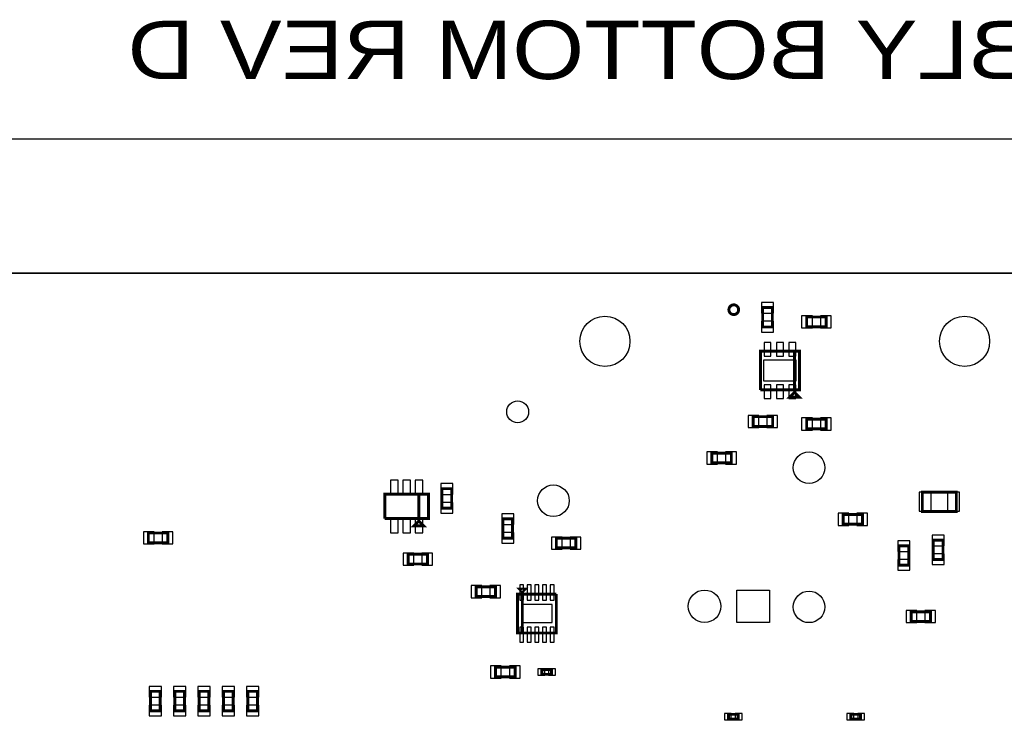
# Model space of a CAD drawing. Extents: x 0 to 7000, y 0 to 5797.
# Tile 7 of 11: x 1981 to 4007, y 4352 to 5797. Entities that reach past the tile are written whole.
import ezdxf

# ---------------------------------------------------------------- set-up
doc = ezdxf.new("R2010")
doc.units = 0
for name, color, linetype in [('BG_OUTLINE', 95, 'CONTINUOUS'), ('PG_ASSEMBLY_BOTTOM', 52, 'CONTINUOUS'), ('PIN_BOTTOM', 1, 'CONTINUOUS')]:
    doc.layers.add(name, color=color, linetype=linetype)

msp = doc.modelspace()

# ---------------------------------------------------------------- linework, layer by layer
at = {"layer": 'BG_OUTLINE'}
msp.add_lwpolyline([(7000, 5275.59), (7000, 5551.18), (0, 5551.18), (0, 5275.59)], close=True, dxfattribs=at)
msp.add_lwpolyline([(7000, 5275.59), (0, 5275.59), (0, 2245.2355), (66.1417, 2245.2355, -0.414214), (74.0157, 2237.3615), (74.0157, 2219.645, -0.414214), (66.1417, 2211.771), (0, 2211.771), (0, 2078.59), (0, 2058.228), (66.1417, 2058.228, -0.414214), (74.0157, 2050.354), (74.0157, 2032.6375, -0.414214), (66.1417, 2024.7635), (0, 2024.7635), (0, 1732.59), (0, 275.59), (7000, 275.59)], format="xyb", dxfattribs=at)
at = {"layer": 'PG_ASSEMBLY_BOTTOM', "const_width": 6}
msp.add_lwpolyline([(3460, 5200.59, 1), (3440, 5200.59, 1), (3460, 5200.59)], format="xyb", dxfattribs=at)
for points in [[(3509.4095, 5165), (3509.4095, 5205), (3529.4095, 5205), (3529.4095, 5165), (3509.4095, 5165)], [(3640, 5165.59), (3600, 5165.59), (3600, 5185.59), (3640, 5185.59), (3640, 5165.59)], [(3575, 5115.59), (3575, 5035.59), (3505, 5035.59)], [(3505, 5035.59), (3505, 5115.59), (3585, 5115.59), (3585, 5035.59), (3575, 5035.59), (3575, 5115.59)], [(3575, 5030.59), (3585, 5020.59), (3565, 5020.59), (3575, 5030.59)], [(3530, 4960.59), (3490, 4960.59), (3490, 4980.59), (3530, 4980.59), (3530, 4960.59)], [(3600, 4975.59), (3640, 4975.59), (3640, 4955.59), (3600, 4955.59), (3600, 4975.59)], [(3445, 4885.59), (3405, 4885.59), (3405, 4905.59), (3445, 4905.59), (3445, 4885.59)], [(2732, 4770.96), (2732, 4820.96), (2822, 4820.96), (2822, 4770.96), (2802, 4770.96), (2802, 4820.96)], [(2802, 4820.96), (2802, 4770.96), (2732, 4770.96)], [(2869.5, 4832.5587), (2869.5, 4792.5587), (2849.5, 4792.5587), (2849.5, 4832.5587), (2869.5, 4832.5587)], [(3908.0157, 4785.4998), (3838.0157, 4785.4998), (3838.0157, 4825.4998), (3908.0157, 4825.4998), (3908.0157, 4785.4998)], [(3715, 4759.41), (3675, 4759.41), (3675, 4779.41), (3715, 4779.41), (3715, 4759.41)], [(2792, 4755.96), (2812, 4755.96), (2802, 4765.96), (2792, 4755.96)], [(2975, 4730.59), (2975, 4770.59), (2995, 4770.59), (2995, 4730.59), (2975, 4730.59)], [(2285.5512, 4721.2985), (2245.5512, 4721.2985), (2245.5512, 4741.2985), (2285.5512, 4741.2985), (2285.5512, 4721.2985)], [(3125, 4710.59), (3085, 4710.59), (3085, 4730.59), (3125, 4730.59), (3125, 4710.59)], [(3880.4998, 4726.8268), (3880.4998, 4686.8268), (3860.4998, 4686.8268), (3860.4998, 4726.8268), (3880.4998, 4726.8268)], [(2819.8861, 4677.59), (2779.8861, 4677.59), (2779.8861, 4697.59), (2819.8861, 4697.59), (2819.8861, 4677.59)], [(3810, 4715), (3810, 4675), (3790, 4675), (3790, 4715), (3810, 4715)], [(2920, 4630.59), (2960, 4630.59), (2960, 4610.59), (2920, 4610.59), (2920, 4630.59)], [(3015, 4620.59), (3010, 4625.59), (3020, 4625.59), (3015, 4620.59)], [(3085, 4615.59), (3085, 4535.59), (3005, 4535.59), (3005, 4615.59), (3015, 4615.59), (3015, 4535.59)], [(3015, 4535.59), (3015, 4615.59), (3085, 4615.59)], [(3815, 4579.41), (3855, 4579.41), (3855, 4559.41), (3815, 4559.41), (3815, 4579.41)], [(3000, 4445.59), (2960, 4445.59), (2960, 4465.59), (3000, 4465.59), (3000, 4445.59)], [(3075, 4450.59), (3055, 4450.59), (3055, 4460.59), (3075, 4460.59), (3075, 4450.59)], [(2250, 4375.59), (2250, 4415.59), (2270, 4415.59), (2270, 4375.59), (2250, 4375.59)], [(2300, 4375.59), (2300, 4415.59), (2320, 4415.59), (2320, 4375.59), (2300, 4375.59)], [(2350, 4375.59), (2350, 4415.59), (2370, 4415.59), (2370, 4375.59), (2350, 4375.59)], [(2400, 4375.59), (2400, 4415.59), (2420, 4415.59), (2420, 4375.59), (2400, 4375.59)], [(2450, 4375.59), (2450, 4415.59), (2470, 4415.59), (2470, 4375.59), (2450, 4375.59)], [(3439.016, 4368.354), (3459.016, 4368.354), (3459.016, 4358.354), (3439.016, 4358.354), (3439.016, 4368.354)], [(3710.984, 4358.354), (3690.984, 4358.354), (3690.984, 4368.354), (3710.984, 4368.354), (3710.984, 4358.354)]]:
    msp.add_lwpolyline(points, dxfattribs=at)
at = {"layer": 'PIN_BOTTOM'}
for points in [[(3506.9095, 5193.2913), (3531.9095, 5193.2913), (3531.9095, 5215.2913), (3506.9095, 5215.2913)], [(3611.7087, 5163.09), (3611.7087, 5188.09), (3589.7087, 5188.09), (3589.7087, 5163.09)], [(3650.2913, 5163.09), (3650.2913, 5188.09), (3628.2913, 5188.09), (3628.2913, 5163.09)], [(3506.9095, 5154.7087), (3531.9095, 5154.7087), (3531.9095, 5176.7087), (3506.9095, 5176.7087)], [(3512.4095, 5104.897), (3526.4095, 5104.897), (3526.4095, 5132.897), (3512.4095, 5132.897)], [(3538, 5104.897), (3552, 5104.897), (3552, 5132.897), (3538, 5132.897)], [(3563.5905, 5104.897), (3577.5905, 5104.897), (3577.5905, 5132.897), (3563.5905, 5132.897)], [(3511.5, 5054.09), (3578.5, 5054.09), (3578.5, 5097.09), (3511.5, 5097.09)], [(3512.4095, 5018.283), (3526.4095, 5018.283), (3526.4095, 5046.283), (3512.4095, 5046.283)], [(3538, 5018.283), (3552, 5018.283), (3552, 5046.283), (3538, 5046.283)], [(3563.5905, 5018.283), (3577.5905, 5018.283), (3577.5905, 5046.283), (3563.5905, 5046.283)], [(3501.7087, 4958.09), (3501.7087, 4983.09), (3479.7087, 4983.09), (3479.7087, 4958.09)], [(3540.2913, 4958.09), (3540.2913, 4983.09), (3518.2913, 4983.09), (3518.2913, 4958.09)], [(3589.7087, 4978.09), (3589.7087, 4953.09), (3611.7087, 4953.09), (3611.7087, 4978.09)], [(3628.2913, 4978.09), (3628.2913, 4953.09), (3650.2913, 4953.09), (3650.2913, 4978.09)], [(3416.7087, 4883.09), (3416.7087, 4908.09), (3394.7087, 4908.09), (3394.7087, 4883.09)], [(3455.2913, 4883.09), (3455.2913, 4908.09), (3433.2913, 4908.09), (3433.2913, 4883.09)], [(2743.4095, 4820.33), (2759.4095, 4820.33), (2759.4095, 4850.33), (2743.4095, 4850.33)], [(2769, 4820.33), (2785, 4820.33), (2785, 4850.33), (2769, 4850.33)], [(2794.5905, 4820.33), (2810.5905, 4820.33), (2810.5905, 4850.33), (2794.5905, 4850.33)], [(2872, 4842.85), (2847, 4842.85), (2847, 4820.85), (2872, 4820.85)], [(3856.3819, 4785.9998), (3856.3819, 4824.9998), (3831.3819, 4824.9998), (3831.3819, 4785.9998)], [(3914.6495, 4785.9998), (3914.6495, 4824.9998), (3889.6495, 4824.9998), (3889.6495, 4785.9998)], [(2872, 4804.2674), (2847, 4804.2674), (2847, 4782.2674), (2872, 4782.2674)], [(3686.7087, 4756.91), (3686.7087, 4781.91), (3664.7087, 4781.91), (3664.7087, 4756.91)], [(3725.2913, 4756.91), (3725.2913, 4781.91), (3703.2913, 4781.91), (3703.2913, 4756.91)], [(2743.4095, 4741.59), (2759.4095, 4741.59), (2759.4095, 4771.59), (2743.4095, 4771.59)], [(2769, 4741.59), (2785, 4741.59), (2785, 4771.59), (2769, 4771.59)], [(2794.5905, 4741.59), (2810.5905, 4741.59), (2810.5905, 4771.59), (2794.5905, 4771.59)], [(2972.5, 4758.8813), (2997.5, 4758.8813), (2997.5, 4780.8813), (2972.5, 4780.8813)], [(2257.2599, 4718.7985), (2257.2599, 4743.7985), (2235.2599, 4743.7985), (2235.2599, 4718.7985)], [(2295.8425, 4718.7985), (2295.8425, 4743.7985), (2273.8425, 4743.7985), (2273.8425, 4718.7985)], [(2972.5, 4720.2987), (2997.5, 4720.2987), (2997.5, 4742.2987), (2972.5, 4742.2987)], [(3096.7087, 4708.09), (3096.7087, 4733.09), (3074.7087, 4733.09), (3074.7087, 4708.09)], [(3135.2913, 4708.09), (3135.2913, 4733.09), (3113.2913, 4733.09), (3113.2913, 4708.09)], [(3812.5, 4725.2913), (3787.5, 4725.2913), (3787.5, 4703.2913), (3812.5, 4703.2913)], [(3882.9998, 4737.1181), (3857.9998, 4737.1181), (3857.9998, 4715.1181), (3882.9998, 4715.1181)], [(2791.5948, 4675.09), (2791.5948, 4700.09), (2769.5948, 4700.09), (2769.5948, 4675.09)], [(2830.1774, 4675.09), (2830.1774, 4700.09), (2808.1774, 4700.09), (2808.1774, 4675.09)], [(3812.5, 4686.7087), (3787.5, 4686.7087), (3787.5, 4664.7087), (3812.5, 4664.7087)], [(3882.9998, 4698.5355), (3857.9998, 4698.5355), (3857.9998, 4676.5355), (3882.9998, 4676.5355)], [(2909.7087, 4633.09), (2909.7087, 4608.09), (2931.7087, 4608.09), (2931.7087, 4633.09)], [(2948.2913, 4633.09), (2948.2913, 4608.09), (2970.2913, 4608.09), (2970.2913, 4633.09)], [(3017.504, 4634.397), (3009.504, 4634.397), (3009.504, 4603.397), (3017.504, 4603.397)], [(3033.252, 4634.397), (3025.252, 4634.397), (3025.252, 4603.397), (3033.252, 4603.397)], [(3049, 4634.397), (3041, 4634.397), (3041, 4603.397), (3049, 4603.397)], [(3064.748, 4634.397), (3056.748, 4634.397), (3056.748, 4603.397), (3064.748, 4603.397)], [(3080.496, 4634.397), (3072.496, 4634.397), (3072.496, 4603.397), (3080.496, 4603.397)], [(3456.5, 4557.09), (3456.5, 4624.09), (3523.5, 4624.09), (3523.5, 4557.09)], [(3076.5, 4594.09), (3013.5, 4594.09), (3013.5, 4557.09), (3076.5, 4557.09)], [(3804.7087, 4581.91), (3804.7087, 4556.91), (3826.7087, 4556.91), (3826.7087, 4581.91)], [(3843.2913, 4581.91), (3843.2913, 4556.91), (3865.2913, 4556.91), (3865.2913, 4581.91)], [(3017.504, 4547.783), (3009.504, 4547.783), (3009.504, 4516.783), (3017.504, 4516.783)], [(3033.252, 4547.783), (3025.252, 4547.783), (3025.252, 4516.783), (3033.252, 4516.783)], [(3049, 4547.783), (3041, 4547.783), (3041, 4516.783), (3049, 4516.783)], [(3064.748, 4547.783), (3056.748, 4547.783), (3056.748, 4516.783), (3064.748, 4516.783)], [(3080.496, 4547.783), (3072.496, 4547.783), (3072.496, 4516.783), (3080.496, 4516.783)], [(2971.7087, 4443.09), (2971.7087, 4468.09), (2949.7087, 4468.09), (2949.7087, 4443.09)], [(3010.2913, 4443.09), (3010.2913, 4468.09), (2988.2913, 4468.09), (2988.2913, 4443.09)], [(3060.9764, 4449.09), (3060.9764, 4462.09), (3046.9764, 4462.09), (3046.9764, 4449.09)], [(3083.0236, 4449.09), (3083.0236, 4462.09), (3069.0236, 4462.09), (3069.0236, 4449.09)], [(2247.5, 4403.8813), (2272.5, 4403.8813), (2272.5, 4425.8813), (2247.5, 4425.8813)], [(2297.5, 4403.8813), (2322.5, 4403.8813), (2322.5, 4425.8813), (2297.5, 4425.8813)], [(2347.5, 4403.8813), (2372.5, 4403.8813), (2372.5, 4425.8813), (2347.5, 4425.8813)], [(2397.5, 4403.8813), (2422.5, 4403.8813), (2422.5, 4425.8813), (2397.5, 4425.8813)], [(2447.5, 4403.8813), (2472.5, 4403.8813), (2472.5, 4425.8813), (2447.5, 4425.8813)], [(2247.5, 4365.2987), (2272.5, 4365.2987), (2272.5, 4387.2987), (2247.5, 4387.2987)], [(2297.5, 4365.2987), (2322.5, 4365.2987), (2322.5, 4387.2987), (2297.5, 4387.2987)], [(2347.5, 4365.2987), (2372.5, 4365.2987), (2372.5, 4387.2987), (2347.5, 4387.2987)], [(2397.5, 4365.2987), (2422.5, 4365.2987), (2422.5, 4387.2987), (2397.5, 4387.2987)], [(2447.5, 4365.2987), (2472.5, 4365.2987), (2472.5, 4387.2987), (2447.5, 4387.2987)], [(3430.9924, 4369.854), (3430.9924, 4356.854), (3444.9924, 4356.854), (3444.9924, 4369.854)], [(3453.0396, 4369.854), (3453.0396, 4356.854), (3467.0396, 4356.854), (3467.0396, 4369.854)], [(3696.9604, 4356.854), (3696.9604, 4369.854), (3682.9604, 4369.854), (3682.9604, 4356.854)], [(3719.0076, 4356.854), (3719.0076, 4369.854), (3705.0076, 4369.854), (3705.0076, 4356.854)]]:
    msp.add_lwpolyline(points, close=True, dxfattribs=at)
for centre, radius in [((3450, 5200.59), 9), ((3185, 5135.59), 51.5), ((3925, 5135.59), 51.5), ((3005.4708, 4990.5115), 22.5), ((3605, 4875.59), 32.5), ((3079, 4807.59), 32.5), ((3390, 4590.59), 33.5), ((3605, 4589.41), 32.5)]:
    msp.add_circle(centre, radius, dxfattribs=at)

# ---------------------------------------------------------------- texts
at = {"layer": 'PG_ASSEMBLY_BOTTOM', "text_generation_flag": 2, "width": 1.183333}
msp.add_text('PROC101 ASSEMBLY BOTTOM REV D', height=120, dxfattribs=at).set_placement((5643, 5675))

doc.saveas('drawing.dxf')
